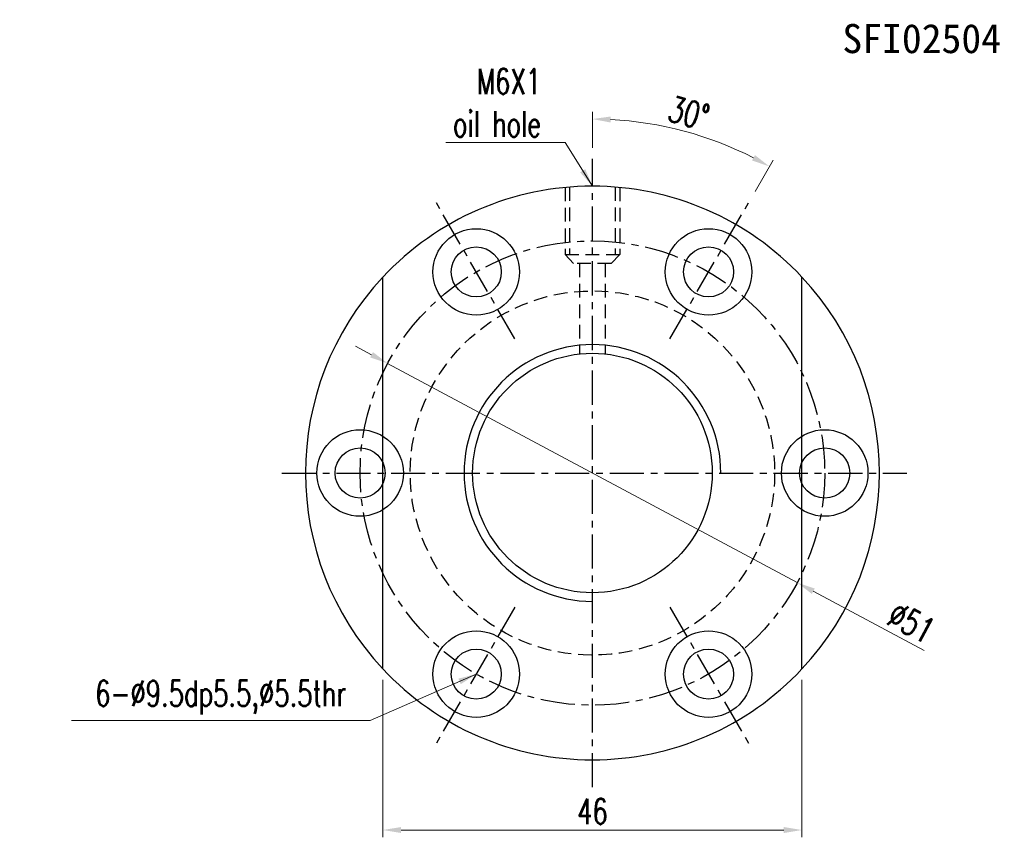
# Model space of a CAD drawing. Extents: x 15 to 195, y 53 to 146.
# Tile 1 of 51: x 15 to 123, y 57 to 146. Entities that reach past the tile are written whole.
import ezdxf
from ezdxf.enums import TextEntityAlignment as Align

# ---------------------------------------------------------------- set-up
doc = ezdxf.new("R2010")
doc.units = 0
doc.header["$LTSCALE"] = 3
doc.header["$MEASUREMENT"] = 0
doc.linetypes.add('CENTER', pattern=[2, 1.25, -0.25, 0.25, -0.25])
doc.linetypes.add('DASHED', pattern=[0.75, 0.5, -0.25])
for name, color, linetype in [('CHA', 7, 'Continuous'), ('CL', 1, 'CENTER'), ('DIM', 4, 'Continuous'), ('HID', 2, 'DASHED'), ('OUT', 3, 'Continuous')]:
    doc.layers.add(name, color=color, linetype=linetype)
doc.styles.add('DIM-7', font='SIMPLEX.shx', dxfattribs={"width": 0.7, "bigfont": 'chineset.shx'})
doc.styles.add('T', font='kaiu.ttf')
doc.dimstyles.new('CNS', dxfattribs={"dimtxt": 3.5, "dimasz": 2.5, "dimexe": 1, "dimexo": 1.5, "dimgap": 0.09, "dimtad": 0, "dimdsep": 46, "dimtxsty": 'DIM-7', "dimcen": 0.09, "dimclrd": 1, "dimclre": 1, "dimclrt": 4, "dimadec": 0, "dimazin": 0, "dimtfac": 1, "dimtix": 1, "dimtmove": 2, "dimatfit": 3, "dimfxl": 1, "dimtvp": 0.971429, "dimtolj": 1, "dimarcsym": 0})

# ---------------------------------------------------------------- blocks, each defined once
blk = doc.blocks.new('*D5')
at = {"layer": 'DEFPOINTS', "color": 0, "linetype": 'Continuous', "lineweight": 0, "transparency": 16777216}
for p in [(54.56, 75.16), (100.56, 75.16), (100.56, 57.48)]:
    blk.add_point(p, dxfattribs=at)
at = {"layer": 'DIM', "color": 0, "linetype": 'Continuous', "lineweight": 0, "transparency": 16777216}
for p, q in [((54.56, 73.96), (54.56, 56.68)), ((100.56, 73.96), (100.56, 56.68)), ((56.56, 57.48), (98.56, 57.48))]:
    blk.add_line(p, q, dxfattribs=at)
for points in [[(56.56, 57.81), (56.56, 57.15), (54.56, 57.48)], [(98.56, 57.81), (98.56, 57.15), (100.56, 57.48)]]:
    blk.add_solid(points, dxfattribs=at)
at = {"layer": 'DIM', "color": 0, "linetype": 'Continuous', "transparency": 16777216, "insert": (77.56, 59.52), "char_height": 2.8, "attachment_point": 5, "style": 'DIM-7'}
blk.add_mtext('\\A1;46', dxfattribs=at)
blk = doc.blocks.new('*D6')
at = {"layer": 'DEFPOINTS', "color": 0, "linetype": 'Continuous', "lineweight": 0, "transparency": 16777216}
for p in [(55.08, 108.73), (100.04, 84.65)]:
    blk.add_point(p, dxfattribs=at)
at = {"layer": 'DIM', "color": 0, "linetype": 'Continuous', "lineweight": 0, "transparency": 16777216}
for p, q in [((53.31, 109.67), (51.55, 110.61)), ((55.08, 108.73), (100.04, 84.65)), ((113.99, 77.18), (101.8, 83.7))]:
    blk.add_line(p, q, dxfattribs=at)
for points in [[(53.47, 109.96), (53.16, 109.38), (55.08, 108.73)], [(101.96, 84), (101.64, 83.41), (100.04, 84.65)]]:
    blk.add_solid(points, dxfattribs=at)
at = {"layer": 'DIM', "color": 0, "linetype": 'Continuous', "transparency": 16777216, "insert": (112.58, 80.25), "char_height": 2.8, "attachment_point": 5, "rotation": 331.8285, "style": 'DIM-7'}
blk.add_mtext('\\A1;∅51', dxfattribs=at)
blk = doc.blocks.new('*D7')
at = {"layer": 'DEFPOINTS', "color": 0, "linetype": 'Continuous', "lineweight": 0, "transparency": 16777216}
for p in [(90.85, 133.22), (77.56, 131.19), (94.81, 126.57), (86.06, 111.41), (77.56, 62.19)]:
    blk.add_point(p, dxfattribs=at)
at = {"layer": 'DIM', "color": 0, "linetype": 'Continuous', "lineweight": 0, "transparency": 16777216}
for p, q in [((77.56, 132.39), (77.56, 136.36)), ((95.41, 127.6), (97.39, 131.05))]:
    blk.add_line(p, q, dxfattribs=at)
blk.add_arc((77.56, 96.69), 38.87, 62.9482, 87.0518, dxfattribs=at)
for points in [[(79.55, 135.18), (79.57, 135.84), (77.56, 135.56)], [(95.4, 131.6), (95.08, 131.01), (96.99, 130.35)]]:
    blk.add_solid(points, dxfattribs=at)
at = {"layer": 'DIM', "color": 0, "linetype": 'Continuous', "lineweight": 0, "transparency": 16777216, "insert": (88.15, 136.21), "char_height": 2.8, "attachment_point": 5, "rotation": 345, "style": 'DIM-7'}
blk.add_mtext('\\A1;30°', dxfattribs=at)

msp = doc.modelspace()

# ---------------------------------------------------------------- linework, layer by layer
at = {"layer": 'CL', "color": 0}
for p, q in [((77.557, 62.188), (77.557, 131.188)), ((69.057, 111.41), (60.307, 126.565)), ((86.057, 111.41), (94.807, 126.565)), ((43.453, 96.688), (112.057, 96.688)), ((69.057, 81.965), (60.307, 66.81)), ((86.057, 81.965), (94.807, 66.81))]:
    msp.add_line(p, q, dxfattribs=at)
msp.add_circle((77.557, 96.688), 25.5, dxfattribs=at)
at = {"layer": 'DIM', "color": 0}
for centre, radius in [((52.057, 96.688), 4.75), ((103.057, 96.688), 4.75), ((52.057, 96.688), 2.75), ((103.057, 96.688), 2.75)]:
    msp.add_circle(centre, radius, dxfattribs=at)
for start, end in [(136.8997, 223.1003), (316.8997, 43.1003)]:
    msp.add_arc((77.557, 96.688), 31.5, start, end, dxfattribs=at)
at = {"layer": 'DIM', "color": 0, "linetype": 'Continuous'}
msp.add_arc((77.557, 96.688), 14.095, 0, 270, dxfattribs=at)
at = {"layer": 'HID', "color": 0}
for p, q in [((74.557, 128.044), (74.557, 120.7)), ((75.057, 128.088), (75.057, 120.7)), ((80.057, 128.088), (80.057, 120.7)), ((80.557, 128.044), (80.557, 120.7)), ((74.557, 120.7), (80.557, 120.7)), ((74.557, 120.7), (75.49, 119.7)), ((80.557, 120.7), (79.625, 119.7)), ((79.625, 119.7), (75.49, 119.7)), ((76.157, 119.7), (76.157, 109.763)), ((78.957, 119.7), (78.957, 109.763))]:
    msp.add_line(p, q, dxfattribs=at)
msp.add_circle((77.557, 96.688), 20, dxfattribs=at)
at = {"layer": 'OUT', "color": 0}
for p, q in [((54.557, 75.164), (54.557, 118.211)), ((100.557, 75.164), (100.557, 118.211))]:
    msp.add_line(p, q, dxfattribs=at)
for centre, radius in [((64.807, 118.771), 4.75), ((90.307, 118.771), 4.75), ((64.807, 118.771), 2.75), ((90.307, 118.771), 2.75), ((64.807, 74.604), 4.75), ((90.307, 74.604), 4.75), ((64.807, 74.604), 2.75), ((90.307, 74.604), 2.75)]:
    msp.add_circle(centre, radius, dxfattribs=at)
at = {"layer": 'OUT', "color": 0, "linetype": 'Continuous'}
msp.add_circle((77.557, 96.688), 13.15, dxfattribs=at)
at = {"layer": 'OUT', "color": 0}
for start, end in [(43.1003, 136.8997), (223.1003, 316.8997)]:
    msp.add_arc((77.557, 96.688), 31.5, start, end, dxfattribs=at)

# ---------------------------------------------------------------- texts
at = {"layer": 'CHA', "color": 0, "style": 'T'}
msp.add_text('SFI02504', height=3.2, dxfattribs=at).set_placement((113.704, 144.4), align=Align.MIDDLE)
at = {"layer": 'DIM', "color": 0, "linetype": 'Continuous', "char_height": 2.8, "attachment_point": 6, "style": 'DIM-7'}
for s, insert in [('M6X1\\Poil hole', (71.912, 137.357)), ('6-%%C9.5dp5.5,%%c5.5thr', (50.534, 72.017))]:
    msp.add_mtext(s, dxfattribs=dict(at, insert=insert))

# ---------------------------------------------------------------- dimensions: what is measured, and where the dimension line sits
at = {"layer": 'DIM', "color": 0, "linetype": 'Continuous', "lineweight": 0}
dim = msp.add_angular_dim_2l(base=(90.852, 133.216), line1=((77.557, 62.188), (77.557, 131.188)), line2=((86.057, 111.41), (94.807, 126.565)), dimstyle='CNS', override={"dimscale": 0.8, "dimgap": 0.8, "dimtad": 1, "dimdsep": 0, "dimclrd": 0, "dimclre": 0, "dimclrt": 0, "dimtm": 0.05, "dimtfac": 0.6, "dimtmove": 0, "dimlwd": 0, "dimlwe": 0}, dxfattribs=at)
dim.commit()
dim.dimension.update_dxf_attribs({"geometry": '*D7', "text_midpoint": (88.146, 136.206)})
at = {"layer": 'DIM', "color": 0, "linetype": 'Continuous'}
dim = msp.add_diameter_dim_2p(p1=(55.078, 108.726), p2=(100.036, 84.649), dimstyle='CNS', override={"dimscale": 0.8, "dimgap": 0.8, "dimtad": 1, "dimdsep": 0, "dimclrd": 0, "dimclre": 0, "dimclrt": 0, "dimtm": 0.05, "dimtfac": 0.6, "dimtmove": 0, "dimlwd": 0, "dimlwe": 0}, dxfattribs=at)
dim.commit()
dim.dimension.update_dxf_attribs({"geometry": '*D6', "text_midpoint": (111.616, 78.447), "dimtype": 163})
dim = msp.add_linear_dim(base=(100.557, 57.479), p1=(54.557, 75.164), p2=(100.557, 75.164), dimstyle='CNS', override={"dimscale": 0.8, "dimgap": 0.8, "dimtad": 1, "dimdsep": 0, "dimclrd": 0, "dimclre": 0, "dimclrt": 0, "dimtm": 0.05, "dimtfac": 0.6, "dimtmove": 0, "dimlwd": 0, "dimlwe": 0}, dxfattribs=at)
dim.commit()
dim.dimension.update_dxf_attribs({"geometry": '*D5', "text_midpoint": (77.557, 59.519)})

# ---------------------------------------------------------------- leaders
at = {"layer": 'DIM', "color": 0, "linetype": 'Continuous', "annotation_type": 0, "has_hookline": 1, "hookline_direction": 1}
for points, text_width in [([(77.557, 128.188), (74.552, 132.984), (72.552, 132.984)], 10.453), ([(64.807, 74.604), (53.174, 69.51), (51.174, 69.51)], 30.147)]:
    msp.add_leader(points, dimstyle='CNS', override={"dimscale": 0.8, "dimgap": 0.8, "dimtad": 1, "dimdsep": 0, "dimclrd": 0, "dimclre": 0, "dimclrt": 0, "dimtm": 0.05, "dimtfac": 0.6, "dimtmove": 0, "dimlwd": 0, "dimlwe": 0}, dxfattribs=dict(at, text_width=text_width))

doc.saveas('drawing.dxf')
